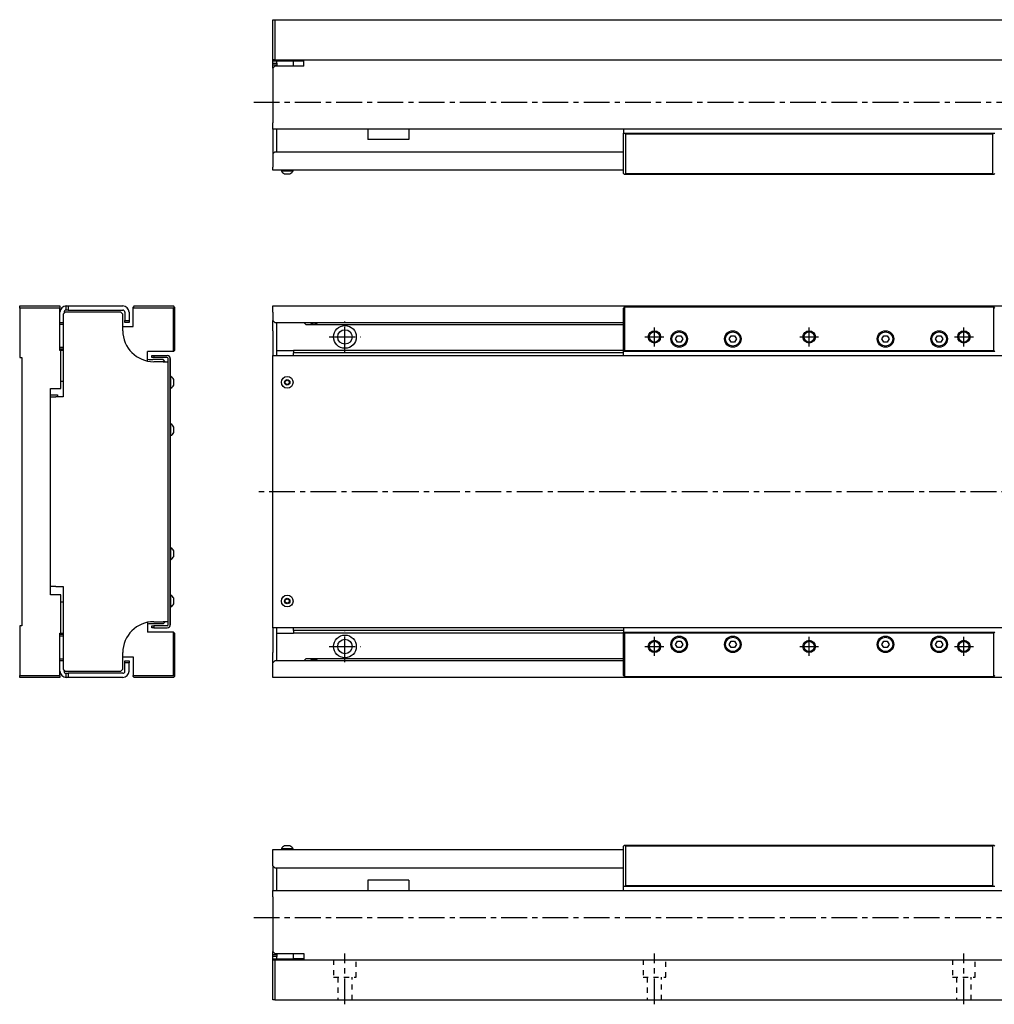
# Model space of a CAD drawing. Extents: x 300 to 1180, y 20 to 541.
# Tile 1 of 2: x 300 to 772, y 64 to 541. Entities that reach past the tile are written whole.
import ezdxf

# ---------------------------------------------------------------- set-up
doc = ezdxf.new("R2010")
doc.units = 0
doc.header["$LTSCALE"] = 10
doc.linetypes.add('CENTER', pattern=[2, 1.25, -0.25, 0.25, -0.25])
doc.linetypes.add('DOT', pattern=[0.5, 0.25, -0.25])
doc.layers.add('1', color=7, linetype='CONTINUOUS')

msp = doc.modelspace()

# ---------------------------------------------------------------- linework, layer by layer
at = {"layer": '1', "color": 7, "linetype": 'CONTINUOUS'}
for p, q in [((422.645936, 521.505961), (422.645936, 541.005961)), ((422.645936, 541.005961), (423.645936, 541.005961)), ((423.645936, 541.005961), (423.645936, 521.505961)), ((423.645936, 541.005961), (941.645936, 541.005961)), ((423.645936, 521.505961), (422.645936, 521.505961)), ((422.645936, 521.005961), (422.645936, 521.505961)), ((422.645936, 520.005961), (422.645936, 521.005961)), ((422.645936, 521.005961), (432.645936, 521.005961)), ((423.645936, 521.505961), (941.645936, 521.505961)), ((424.645936, 520.005961), (424.645936, 521.005961)), ((432.645936, 518.505961), (432.645936, 521.005961)), ((437.645936, 521.005961), (432.645936, 521.005961)), ((432.645936, 521.005961), (437.645936, 521.005961)), ((437.645936, 518.505961), (437.645936, 521.505961)), ((422.645936, 519.005961), (422.645936, 520.005961)), ((422.645936, 520.005961), (424.645936, 520.005961)), ((424.645936, 519.005961), (422.645936, 519.005961)), ((422.645936, 517.505961), (422.645936, 519.005961)), ((423.645936, 518.505961), (422.645936, 517.505961)), ((422.645936, 517.505961), (422.645936, 491.005961)), ((437.645936, 518.505961), (423.645936, 518.505961)), ((424.645936, 520.005961), (424.645936, 519.005961)), ((424.645936, 518.505961), (424.645936, 519.005961)), ((422.645936, 488.005961), (422.645936, 491.005961)), ((422.645936, 488.005961), (422.645936, 476.005961)), ((942.645936, 488.005961), (422.645936, 488.005961)), ((424.645936, 477.005962), (424.645936, 488.005961)), ((468.645936, 488.005961), (468.645936, 483.005961)), ((488.645936, 488.005961), (488.645936, 483.005961)), ((592.645936, 488.005961), (592.645936, 486.005961)), ((488.645936, 483.005961), (468.645936, 483.005961)), ((592.645936, 486.005961), (593.145936, 486.005961)), ((592.645936, 466.505961), (592.645936, 486.005961)), ((593.145936, 486.005961), (772.145936, 486.005961)), ((593.645936, 485.505961), (593.145936, 486.005961)), ((771.645936, 485.505961), (593.645936, 485.505961)), ((593.645936, 485.505961), (593.645936, 466.505961)), ((772.145936, 486.005961), (771.645936, 485.505961)), ((771.645936, 466.505961), (771.645936, 485.505961)), ((772.145936, 486.005961), (772.645936, 486.005961)), ((423.645936, 477.005962), (422.645936, 476.005962)), ((422.645936, 476.005962), (422.645936, 469.505962)), ((423.645936, 477.005962), (592.645936, 477.005961)), ((422.645936, 468.005962), (422.645936, 469.505962)), ((428.395936, 468.005962), (422.645936, 468.005962)), ((426.795936, 468.005962), (426.795936, 467.755962)), ((426.795936, 467.755962), (429.645936, 467.755962)), ((592.645936, 468.005961), (428.395936, 468.005962)), ((429.645936, 467.755962), (432.495936, 467.755962)), ((432.495936, 467.755962), (432.495936, 468.005962)), ((428.308493, 466.355961), (429.645936, 466.355961)), ((429.645936, 466.355961), (430.98338, 466.355961)), ((592.645936, 466.505961), (593.145936, 466.005961)), ((593.145936, 466.005961), (593.645936, 466.505961)), ((772.145936, 466.005961), (593.145936, 466.005961)), ((593.645936, 466.505961), (771.645936, 466.505961)), ((771.645936, 466.505961), (772.145936, 466.005961)), ((772.145936, 466.005961), (772.645936, 466.505961)), ((299.965849, 402.2668), (319.465849, 402.2668)), ((299.965849, 401.2668), (299.965849, 402.2668)), ((319.465849, 401.2668), (299.965849, 401.2668)), ((299.965849, 401.2668), (299.965849, 377.2668)), ((319.465849, 402.2668), (319.465849, 401.2668)), ((319.465849, 380.7668), (319.465849, 401.2668)), ((322.465849, 400.2668), (322.465849, 402.2668)), ((322.465849, 402.2668), (323.465849, 402.2668)), ((323.465849, 402.2668), (323.465849, 400.2668)), ((323.465849, 402.2668), (349.965849, 402.2668)), ((355.465849, 402.2668), (354.965849, 401.7668)), ((354.965849, 401.2668), (354.965849, 401.7668)), ((354.965849, 392.2668), (354.965849, 401.2668)), ((374.465849, 401.2668), (354.965849, 401.2668)), ((355.465849, 402.2668), (374.465849, 402.2668)), ((374.965849, 401.7668), (374.465849, 402.2668)), ((374.465849, 401.2668), (374.965849, 401.7668)), ((374.465849, 380.2668), (374.465849, 401.2668)), ((374.965849, 401.7668), (374.965849, 380.7668)), ((422.645936, 402.2668), (593.645936, 402.2668)), ((422.645936, 399.2668), (422.645936, 402.2668)), ((592.645936, 401.2668), (593.145936, 401.7668)), ((592.645936, 380.2668), (592.645936, 401.2668)), ((593.145936, 401.7668), (593.645936, 402.2668)), ((593.145936, 401.7668), (593.145936, 380.7668)), ((772.145936, 401.7668), (593.145936, 401.7668)), ((593.645936, 402.2668), (771.645936, 402.2668)), ((771.645936, 402.2668), (942.645936, 402.2668)), ((771.645936, 402.2668), (772.145936, 401.7668)), ((772.145936, 380.7668), (772.145936, 401.7668)), ((772.145936, 401.7668), (772.645936, 401.2668)), ((321.965849, 399.2668), (320.965849, 398.2668)), ((320.965849, 398.2668), (320.965849, 358.2668)), ((321.965849, 399.2668), (321.465849, 399.2668)), ((321.465849, 399.2668), (321.465849, 398.7668)), ((321.715849, 399.0168), (321.465849, 399.0168)), ((348.965849, 399.2668), (321.965849, 399.2668)), ((323.465849, 400.2668), (322.465849, 400.2668)), ((323.465849, 400.2668), (349.965849, 400.2668)), ((349.965849, 398.2668), (348.965849, 399.2668)), ((349.965849, 390.2668), (349.965849, 398.2668)), ((350.965849, 399.2668), (350.965849, 395.2668)), ((352.965849, 399.2668), (352.965849, 395.2668)), ((422.645936, 399.2668), (422.645936, 395.2668)), ((319.465849, 394.2668), (320.965849, 394.2668)), ((320.965849, 393.2668), (319.465849, 393.2668)), ((349.965849, 392.2668), (354.965849, 392.2668)), ((350.965849, 395.2668), (352.965849, 395.2668)), ((350.965849, 394.2668), (350.965849, 395.2668)), ((352.965849, 394.2668), (350.965849, 394.2668)), ((352.965849, 395.2668), (352.965849, 394.2668)), ((422.645936, 390.2668), (422.645936, 395.2668)), ((422.645936, 395.2668), (423.645936, 394.2668)), ((423.645936, 394.2668), (592.645936, 394.2668)), ((424.645936, 390.2668), (424.645936, 394.2668)), ((437.645936, 394.2668), (438.645936, 393.2668)), ((438.645936, 393.2668), (592.645936, 393.2668)), ((422.645936, 390.2668), (422.645936, 378.2668)), ((424.645936, 378.2668), (424.645936, 390.2668)), ((617.913886, 386.2668), (618.779911, 387.7668)), ((618.779911, 387.7668), (620.511962, 387.7668)), ((620.511962, 387.7668), (621.377987, 386.2668)), ((643.913886, 386.2668), (644.779911, 387.7668)), ((644.779911, 387.7668), (646.511962, 387.7668)), ((646.511962, 387.7668), (647.377987, 386.2668)), ((717.913886, 386.2668), (718.779911, 387.7668)), ((718.779911, 387.7668), (720.511962, 387.7668)), ((720.511962, 387.7668), (721.377987, 386.2668)), ((743.913886, 386.2668), (744.779911, 387.7668)), ((744.779911, 387.7668), (746.511962, 387.7668)), ((746.511962, 387.7668), (747.377987, 386.2668)), ((319.465849, 382.2668), (320.965849, 382.2668)), ((618.779911, 384.7668), (617.913886, 386.2668)), ((620.511962, 384.7668), (618.779911, 384.7668)), ((621.377987, 386.2668), (620.511962, 384.7668)), ((644.779911, 384.7668), (643.913886, 386.2668)), ((646.511962, 384.7668), (644.779911, 384.7668)), ((647.377987, 386.2668), (646.511962, 384.7668)), ((718.779911, 384.7668), (717.913886, 386.2668)), ((720.511962, 384.7668), (718.779911, 384.7668)), ((721.377987, 386.2668), (720.511962, 384.7668)), ((744.779911, 384.7668), (743.913886, 386.2668)), ((746.511962, 384.7668), (744.779911, 384.7668)), ((747.377987, 386.2668), (746.511962, 384.7668)), ((299.965849, 377.2668), (300.965849, 377.2668)), ((300.965849, 377.2668), (300.965849, 247.2668)), ((320.965849, 381.2668), (319.465849, 381.2668)), ((319.965849, 380.7668), (319.465849, 380.7668)), ((320.965849, 380.7668), (319.965849, 380.7668)), ((319.965849, 362.2668), (319.965849, 380.7668)), ((374.465849, 380.2668), (361.965849, 380.2668)), ((361.965849, 375.569862), (361.965849, 380.2668)), ((363.965849, 377.2668), (363.965849, 378.2668)), ((363.965849, 378.2668), (364.965849, 378.2668)), ((364.965849, 377.2668), (363.965849, 377.2668)), ((364.965849, 378.2668), (364.965849, 377.2668)), ((364.965849, 378.2668), (371.465849, 378.2668)), ((371.465849, 377.2668), (364.965849, 377.2668)), ((374.465849, 380.2668), (374.965849, 380.7668)), ((422.645936, 378.2668), (942.645936, 378.2668)), ((422.645936, 376.7668), (422.645936, 378.2668)), ((424.645936, 380.7668), (432.645936, 380.7668)), ((592.645936, 380.7668), (432.645936, 380.7668)), ((432.645936, 380.7668), (432.645936, 379.4968)), ((592.645936, 379.4968), (432.645936, 379.4968)), ((432.645936, 378.2668), (432.645936, 379.4968)), ((592.645936, 380.2668), (593.145936, 380.7668)), ((772.645936, 380.2668), (592.645936, 380.2668)), ((592.645936, 378.2668), (592.645936, 380.2668)), ((593.145936, 380.7668), (772.145936, 380.7668)), ((772.645936, 380.2668), (772.145936, 380.7668)), ((369.465849, 376.2668), (364.465849, 376.2668)), ((368.965849, 375.2668), (364.965849, 375.2668)), ((369.465849, 375.2668), (368.965849, 375.2668)), ((370.465849, 375.2668), (369.465849, 376.2668)), ((369.465849, 375.2668), (371.965849, 375.2668)), ((371.965849, 247.7668), (371.965849, 376.7668)), ((372.965849, 247.7668), (372.965849, 376.7668)), ((372.965849, 376.7668), (372.965849, 368.1168)), ((422.645936, 247.7668), (422.645936, 376.7668)), ((373.215849, 368.1168), (372.965849, 368.1168)), ((373.215849, 362.4168), (373.215849, 368.1168)), ((319.965849, 365.7668), (320.965849, 365.7668)), ((374.61585, 363.929357), (374.61585, 366.604243)), ((428.645936, 365.84415), (429.645936, 366.421501)), ((428.645936, 364.68945), (428.645936, 365.84415)), ((429.645936, 364.1121), (428.645936, 364.68945)), ((429.645936, 366.421501), (430.645936, 365.84415)), ((430.645936, 364.68945), (429.645936, 364.1121)), ((430.645936, 365.84415), (430.645936, 364.68945)), ((314.965849, 362.2668), (319.965849, 362.2668)), ((314.965849, 262.2668), (314.965849, 362.2668)), ((314.965849, 359.2668), (318.265849, 359.2668)), ((314.965849, 358.2668), (317.465849, 358.2668)), ((318.965849, 358.2668), (317.465849, 358.2668)), ((318.265849, 359.2668), (318.265849, 358.2668)), ((320.965849, 358.2668), (318.965849, 358.2668)), ((372.965849, 362.4168), (372.965849, 345.1168)), ((372.965849, 362.4168), (373.215849, 362.4168)), ((373.215849, 345.1168), (372.965849, 345.1168)), ((373.215849, 339.4168), (373.215849, 345.1168)), ((374.61585, 340.929357), (374.61585, 343.604243)), ((372.965849, 339.4168), (372.965849, 285.1168)), ((372.965849, 339.4168), (373.215849, 339.4168)), ((373.215849, 285.1168), (372.965849, 285.1168)), ((373.215849, 279.4168), (373.215849, 285.1168)), ((374.61585, 280.929357), (374.61585, 283.604243)), ((372.965849, 279.4168), (372.965849, 262.1168)), ((372.965849, 279.4168), (373.215849, 279.4168)), ((317.465849, 266.2668), (314.965849, 266.2668)), ((317.465849, 266.2668), (318.965849, 266.2668)), ((318.965849, 266.2668), (320.965849, 266.2668)), ((320.965849, 266.2668), (320.965849, 226.2668)), ((319.965849, 262.2668), (314.965849, 262.2668)), ((319.965849, 243.7668), (319.965849, 262.2668)), ((320.965849, 258.7668), (319.965849, 258.7668)), ((373.215849, 262.1168), (372.965849, 262.1168)), ((373.215849, 256.4168), (373.215849, 262.1168)), ((374.61585, 257.929357), (374.61585, 260.604243)), ((428.645936, 259.84415), (429.645936, 260.421501)), ((428.645936, 258.68945), (428.645936, 259.84415)), ((429.645936, 258.1121), (428.645936, 258.68945)), ((429.645936, 260.421501), (430.645936, 259.84415)), ((430.645936, 258.68945), (429.645936, 258.1121)), ((430.645936, 259.84415), (430.645936, 258.68945)), ((372.965849, 256.4168), (372.965849, 247.7668)), ((372.965849, 256.4168), (373.215849, 256.4168)), ((361.965849, 248.963739), (361.965849, 244.2668)), ((369.465849, 248.2668), (364.465849, 248.2668)), ((364.965849, 249.2668), (368.965849, 249.2668)), ((368.965849, 249.2668), (369.465849, 249.2668)), ((371.965849, 249.2668), (369.465849, 249.2668)), ((369.465849, 248.2668), (370.465849, 249.2668)), ((300.965849, 247.2668), (299.965849, 247.2668)), ((299.965849, 247.2668), (299.965849, 223.2668)), ((319.465849, 243.7668), (319.965849, 243.7668)), ((319.465849, 223.2668), (319.465849, 243.7668)), ((319.965849, 243.7668), (320.965849, 243.7668)), ((374.465849, 244.2668), (361.965849, 244.2668)), ((363.965849, 246.2668), (363.965849, 247.2668)), ((363.965849, 247.2668), (364.965849, 247.2668)), ((364.965849, 246.2668), (363.965849, 246.2668)), ((364.965849, 247.2668), (364.965849, 246.2668)), ((371.465849, 247.2668), (364.965849, 247.2668)), ((364.965849, 246.2668), (371.465849, 246.2668)), ((374.465849, 223.2668), (374.465849, 244.2668)), ((374.965849, 243.7668), (374.465849, 244.2668)), ((374.965849, 243.7668), (374.965849, 222.7668)), ((422.645936, 246.2668), (422.645936, 247.7668)), ((942.645936, 246.2668), (422.645936, 246.2668)), ((422.645936, 246.2668), (422.645936, 234.2668)), ((424.645936, 234.2668), (424.645936, 246.2668)), ((424.645936, 243.7668), (432.645936, 243.7668)), ((432.645936, 245.0368), (432.645936, 246.2668)), ((592.645936, 245.0368), (432.645936, 245.0368)), ((432.645936, 245.0368), (432.645936, 243.7668)), ((592.645936, 243.7668), (432.645936, 243.7668)), ((592.645936, 246.2668), (592.645936, 244.2668)), ((593.145936, 243.7668), (592.645936, 244.2668)), ((592.645936, 244.2668), (772.645936, 244.2668)), ((592.645936, 223.2668), (592.645936, 244.2668)), ((772.145936, 243.7668), (593.145936, 243.7668)), ((593.145936, 243.7668), (593.145936, 222.7668)), ((772.145936, 243.7668), (772.645936, 244.2668)), ((772.145936, 222.7668), (772.145936, 243.7668)), ((319.465849, 243.2668), (320.965849, 243.2668)), ((320.965849, 242.2668), (319.465849, 242.2668)), ((617.913886, 238.2668), (618.779911, 239.7668)), ((618.779911, 239.7668), (620.511962, 239.7668)), ((620.511962, 239.7668), (621.377987, 238.2668)), ((643.913886, 238.2668), (644.779911, 239.7668)), ((644.779911, 239.7668), (646.511962, 239.7668)), ((646.511962, 239.7668), (647.377987, 238.2668)), ((717.913886, 238.2668), (718.779911, 239.7668)), ((718.779911, 239.7668), (720.511962, 239.7668)), ((720.511962, 239.7668), (721.377987, 238.2668)), ((743.913886, 238.2668), (744.779911, 239.7668)), ((744.779911, 239.7668), (746.511962, 239.7668)), ((746.511962, 239.7668), (747.377987, 238.2668)), ((349.965849, 226.2668), (349.965849, 234.2668)), ((422.645936, 229.2668), (422.645936, 234.2668)), ((424.645936, 230.2668), (424.645936, 234.2668)), ((618.779911, 236.7668), (617.913886, 238.2668)), ((620.511962, 236.7668), (618.779911, 236.7668)), ((621.377987, 238.2668), (620.511962, 236.7668)), ((644.779911, 236.7668), (643.913886, 238.2668)), ((646.511962, 236.7668), (644.779911, 236.7668)), ((647.377987, 238.2668), (646.511962, 236.7668)), ((718.779911, 236.7668), (717.913886, 238.2668)), ((720.511962, 236.7668), (718.779911, 236.7668)), ((721.377987, 238.2668), (720.511962, 236.7668)), ((744.779911, 236.7668), (743.913886, 238.2668)), ((746.511962, 236.7668), (744.779911, 236.7668)), ((747.377987, 238.2668), (746.511962, 236.7668)), ((319.465849, 231.2668), (320.965849, 231.2668)), ((320.965849, 230.2668), (319.465849, 230.2668)), ((349.965849, 232.2668), (354.965849, 232.2668)), ((350.965849, 229.2668), (350.965849, 230.2668)), ((350.965849, 230.2668), (352.965849, 230.2668)), ((352.965849, 229.2668), (350.965849, 229.2668)), ((350.965849, 225.2668), (350.965849, 229.2668)), ((352.965849, 230.2668), (352.965849, 229.2668)), ((352.965849, 225.2668), (352.965849, 229.2668)), ((354.965849, 232.2668), (354.965849, 223.2668)), ((423.645936, 230.2668), (422.645936, 229.2668)), ((422.645936, 225.2668), (422.645936, 229.2668)), ((592.645936, 230.2668), (423.645936, 230.2668)), ((438.645936, 231.2668), (437.645936, 230.2668)), ((592.645936, 231.2668), (438.645936, 231.2668)), ((320.965849, 226.2668), (321.965849, 225.2668)), ((321.465849, 225.2668), (321.465849, 225.7668)), ((321.465849, 225.5168), (321.715849, 225.5168)), ((321.465849, 225.2668), (321.965849, 225.2668)), ((321.965849, 225.2668), (348.965849, 225.2668)), ((348.965849, 225.2668), (349.965849, 226.2668)), ((422.645936, 222.2668), (422.645936, 225.2668)), ((299.965849, 223.2668), (319.465849, 223.2668)), ((299.965849, 222.2668), (299.965849, 223.2668)), ((319.465849, 222.2668), (299.965849, 222.2668)), ((319.465849, 223.2668), (319.465849, 222.2668)), ((322.465849, 222.2668), (322.465849, 224.2668)), ((322.465849, 224.2668), (323.465849, 224.2668)), ((323.465849, 222.2668), (322.465849, 222.2668)), ((323.465849, 224.2668), (323.465849, 222.2668)), ((349.965849, 224.2668), (323.465849, 224.2668)), ((349.965849, 222.2668), (323.465849, 222.2668)), ((354.965849, 223.2668), (374.465849, 223.2668)), ((354.965849, 222.7668), (354.965849, 223.2668)), ((354.965849, 222.7668), (355.465849, 222.2668)), ((374.465849, 222.2668), (355.465849, 222.2668)), ((374.965849, 222.7668), (374.465849, 223.2668)), ((374.465849, 222.2668), (374.965849, 222.7668)), ((593.645936, 222.2668), (422.645936, 222.2668)), ((593.145936, 222.7668), (592.645936, 223.2668)), ((593.145936, 222.7668), (772.145936, 222.7668)), ((593.645936, 222.2668), (593.145936, 222.7668)), ((771.645936, 222.2668), (593.645936, 222.2668)), ((772.145936, 222.7668), (771.645936, 222.2668)), ((942.645936, 222.2668), (771.645936, 222.2668)), ((772.645936, 223.2668), (772.145936, 222.7668)), ((422.645936, 138.942429), (428.395936, 138.942429)), ((422.645936, 137.442429), (422.645936, 138.942429)), ((432.495936, 139.192429), (426.795936, 139.192429)), ((426.795936, 139.192429), (426.795936, 138.942429)), ((430.98338, 140.59243), (428.308493, 140.59243)), ((428.395936, 138.942429), (592.645936, 138.942429)), ((432.495936, 138.942429), (432.495936, 139.192429)), ((593.145936, 140.942429), (592.645936, 140.442429)), ((592.645936, 120.942429), (592.645936, 140.442429)), ((593.145936, 140.942429), (772.145936, 140.942429)), ((593.645936, 140.442429), (593.145936, 140.942429)), ((771.645936, 140.442429), (593.645936, 140.442429)), ((593.645936, 140.442429), (593.645936, 121.442429)), ((772.145936, 140.942429), (771.645936, 140.442429)), ((771.645936, 121.442429), (771.645936, 140.442429)), ((772.645936, 140.442429), (772.145936, 140.942429)), ((422.645936, 130.942429), (422.645936, 137.442429)), ((422.645936, 130.942429), (423.645936, 129.942429)), ((422.645936, 130.942429), (422.645936, 118.942429)), ((423.645936, 129.942429), (592.645936, 129.942429)), ((424.645936, 118.942429), (424.645936, 129.942429)), ((488.645936, 123.942429), (468.645936, 123.942429)), ((468.645936, 123.942429), (468.645936, 118.942429)), ((488.645936, 123.942429), (488.645936, 118.942429)), ((593.145936, 120.942429), (592.645936, 120.942429)), ((592.645936, 118.942429), (592.645936, 120.942429)), ((593.145936, 120.942429), (593.645936, 121.442429)), ((772.145936, 120.942429), (593.145936, 120.942429)), ((593.645936, 121.442429), (771.645936, 121.442429)), ((771.645936, 121.442429), (772.145936, 120.942429)), ((772.645936, 120.942429), (772.145936, 120.942429)), ((422.645936, 115.942429), (422.645936, 118.942429)), ((422.645936, 118.942429), (942.645936, 118.942429)), ((422.645936, 115.942429), (422.645936, 89.442429)), ((422.645936, 87.942429), (422.645936, 89.442429)), ((422.645936, 89.442429), (423.645936, 88.442429)), ((422.645936, 86.942429), (422.645936, 87.942429)), ((422.645936, 87.942429), (424.645936, 87.942429)), ((424.645936, 86.942429), (422.645936, 86.942429)), ((422.645936, 85.942429), (422.645936, 86.942429)), ((422.645936, 85.942429), (432.645936, 85.942429)), ((422.645936, 85.442429), (422.645936, 85.942429)), ((423.645936, 88.442429), (437.645936, 88.442429)), ((424.645936, 87.942429), (424.645936, 88.442429)), ((424.645936, 87.942429), (424.645936, 86.942429)), ((424.645936, 85.942429), (424.645936, 86.942429)), ((432.645936, 85.942429), (432.645936, 88.442429)), ((437.645936, 85.942429), (432.645936, 85.942429)), ((432.645936, 85.942429), (437.645936, 85.942429)), ((437.645936, 88.442429), (437.645936, 85.442429)), ((422.645936, 65.942429), (422.645936, 85.442429)), ((422.645936, 85.442429), (423.645936, 85.442429)), ((423.645936, 85.442429), (423.645936, 65.942429)), ((423.645936, 85.442429), (941.645936, 85.442429)), ((423.645936, 65.942429), (422.645936, 65.942429)), ((423.645936, 65.942429), (941.645936, 65.942429))]:
    msp.add_line(p, q, dxfattribs=at)
at = {"layer": '1', "color": 4, "linetype": 'CENTER'}
for p, q in [((413.395936, 501.005961), (1033.395936, 501.005961)), ((457.645936, 379.6668), (457.645936, 394.8668)), ((607.645936, 382.6668), (607.645936, 391.8668)), ((682.645936, 382.6668), (682.645936, 391.8668)), ((757.645936, 382.6668), (757.645936, 391.8668)), ((450.045936, 387.2668), (465.245936, 387.2668)), ((603.045936, 387.2668), (612.245936, 387.2668)), ((603.645936, 387.2668), (611.645936, 387.2668)), ((607.645936, 383.2668), (607.645936, 391.2668)), ((678.045936, 387.2668), (687.245936, 387.2668)), ((753.045936, 387.2668), (762.245936, 387.2668)), ((1033.395936, 312.2668), (413.395936, 312.2668)), ((457.645936, 229.6668), (457.645936, 244.8668)), ((607.645936, 232.6668), (607.645936, 241.8668)), ((682.645936, 232.6668), (682.645936, 241.8668)), ((757.645936, 232.6668), (757.645936, 241.8668)), ((450.045936, 237.2668), (465.245936, 237.2668)), ((603.045936, 237.2668), (612.245936, 237.2668)), ((678.045936, 237.2668), (687.245936, 237.2668)), ((753.045936, 237.2668), (762.245936, 237.2668)), ((413.395936, 105.942429), (1033.395936, 105.942429)), ((457.645936, 63.842429), (457.645936, 88.442429)), ((607.645936, 63.842429), (607.645936, 88.442429)), ((757.645936, 63.842429), (757.645936, 88.442429))]:
    msp.add_line(p, q, dxfattribs=at)
at = {"layer": '1', "color": 4, "linetype": 'DOT'}
for p, q in [((452.145936, 85.442429), (452.145936, 76.942429)), ((463.145936, 76.942429), (463.145936, 85.442429)), ((602.145936, 85.442429), (602.145936, 76.942429)), ((613.145936, 76.942429), (613.145936, 85.442429)), ((752.145936, 85.442429), (752.145936, 76.942429)), ((763.145936, 76.942429), (763.145936, 85.442429)), ((452.145936, 76.942429), (463.145936, 76.942429)), ((454.145936, 76.942429), (454.145936, 65.942429)), ((461.145936, 65.942429), (461.145936, 76.942429)), ((602.145936, 76.942429), (613.145936, 76.942429)), ((604.145936, 76.942429), (604.145936, 65.942429)), ((611.145936, 65.942429), (611.145936, 76.942429)), ((752.145936, 76.942429), (763.145936, 76.942429)), ((754.145936, 76.942429), (754.145936, 65.942429)), ((761.145936, 65.942429), (761.145936, 76.942429))]:
    msp.add_line(p, q, dxfattribs=at)
at = {"layer": '1', "color": 7, "linetype": 'CONTINUOUS'}
for centre, radius in [((457.645936, 387.2668), 5.5), ((457.645936, 387.2668), 3.5), ((607.645936, 387.2668), 2.5), ((619.645936, 386.2668), 4), ((619.645936, 386.2668), 3.5), ((645.645936, 386.2668), 4), ((645.645936, 386.2668), 3.5), ((682.645936, 387.2668), 2.5), ((719.645936, 386.2668), 4), ((719.645936, 386.2668), 3.5), ((745.645936, 386.2668), 4), ((745.645936, 386.2668), 3.5), ((757.645936, 387.2668), 2.5), ((429.645936, 365.2668), 2.85), ((429.645936, 365.2668), 1.337443), ((429.645936, 259.2668), 2.85), ((429.645936, 259.2668), 1.337443), ((457.645936, 237.2668), 5.5), ((457.645936, 237.2668), 3.5), ((607.645936, 237.2668), 2.5), ((619.645936, 238.2668), 4), ((619.645936, 238.2668), 3.5), ((645.645936, 238.2668), 4), ((645.645936, 238.2668), 3.5), ((682.645936, 237.2668), 2.5), ((719.645936, 238.2668), 4), ((719.645936, 238.2668), 3.5), ((745.645936, 238.2668), 4), ((745.645936, 238.2668), 3.5), ((757.645936, 237.2668), 2.5)]:
    msp.add_circle(centre, radius, dxfattribs=at)
at = {"layer": '1', "color": 4, "linetype": 'CONTINUOUS'}
for centre in [(607.645936, 387.2668), (682.645936, 387.2668), (757.645936, 387.2668), (607.645936, 237.2668), (682.645936, 237.2668), (757.645936, 237.2668)]:
    msp.add_circle(centre, 3, dxfattribs=at)
at = {"layer": '1', "color": 7, "linetype": 'CONTINUOUS'}
for centre, radius, start, end in [((429.645936, 469.318011), 3.25, 208.726605, 245.699584), ((429.645936, 469.318011), 3.25, 294.300416, 331.273395), ((322.465849, 399.2668), 3, 90, 180), ((349.965849, 399.2668), 3, 0, 90), ((322.465849, 399.2668), 1, 90, 180), ((349.965849, 399.2668), 1, 360, 90), ((442.645936, 396.2668), 2.75, 226.658242, 313.341758), ((364.965849, 390.2668), 15, 180, 270), ((371.465849, 376.7668), 1.5, 0, 90), ((371.465849, 376.7668), 0.5, 360, 90), ((364.465849, 391.2668), 15, 260.405932, 270), ((371.653799, 365.2668), 3.25, 24.300416, 61.273395), ((371.653799, 365.2668), 3.25, 298.726605, 335.699584), ((371.6538, 342.2668), 3.25, 24.300416, 61.273395), ((371.6538, 342.2668), 3.25, 298.726605, 335.699584), ((371.6538, 282.2668), 3.25, 24.300416, 61.273395), ((371.6538, 282.2668), 3.25, 298.726605, 335.699584), ((371.653799, 259.2668), 3.25, 24.300416, 61.273395), ((371.653799, 259.2668), 3.25, 298.726605, 335.699584), ((364.965849, 234.2668), 15, 90, 180), ((364.465849, 233.2668), 15, 90, 99.594068), ((371.465849, 247.7668), 1.5, 270, 360), ((371.465849, 247.7668), 0.5, 270, 360), ((442.645936, 228.2668), 2.75, 46.658242, 133.341758), ((322.465849, 225.2668), 3, 180, 270), ((322.465849, 225.2668), 1, 180, 270), ((349.965849, 225.2668), 1, 270, 360), ((349.965849, 225.2668), 3, 270, 360), ((429.645936, 137.630379), 3.25, 114.300416, 151.273395), ((429.645936, 137.630379), 3.25, 28.726605, 65.699584)]:
    msp.add_arc(centre, radius, start, end, dxfattribs=at)

doc.saveas('drawing.dxf')
